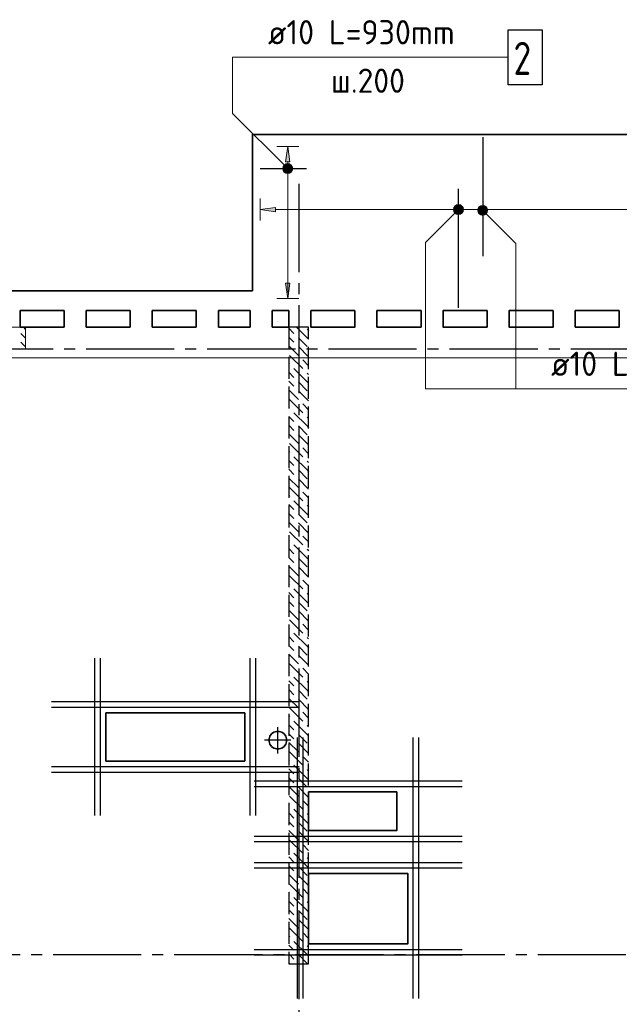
# Model space of a CAD drawing. Header units: millimetres. Extents: x 40580 to 1930067, y -240640 to 81020.
# Tile 46 of 256: x 305586 to 311030, y -211900 to -202961. Entities that reach past the tile are written whole.
import ezdxf

# ---------------------------------------------------------------- set-up
doc = ezdxf.new("R2010")
doc.units = ezdxf.units.MM
for name, pattern in [('______2', [270, 200, -70]), ('______5', [1100, 800, -100, 100, -100]), ('CENTER', [2, 1.25, -0.25, 0.25, -0.25])]:
    doc.linetypes.add(name, pattern=pattern)
for name, color, linetype, lineweight in [('Standard', 7, 'Continuous', 25), ('ЖБ Перекрытие верхний уровень', 7, 'Continuous', 35), ('Обрамление проемов стержнями', 7, 'Continuous', 25), ('ОСИ', 7, 'CENTER', 15), ('Позиционная метка линия выноска', 7, 'Continuous', 13), ('Позиционная метка номер позиции', 7, 'Continuous', 13)]:
    doc.layers.add(name, color=color, linetype=linetype, lineweight=lineweight)
doc.layers.add('ЖБ Пилон', color=7, linetype='______2', lineweight=13, true_color=0xa0a0a0)
doc.layers.add('ЖБ Стена верхний уровень', color=7, linetype='______2', true_color=0x656565)
doc.styles.add('ISOCPEUR', font='isocpeur.ttf')

msp = doc.modelspace()

# ---------------------------------------------------------------- hatches: boundary and pattern name
at = {"linetype": 'Continuous', "lineweight": 13, "transparency": 33554687}
for points in [[(308039.5, -204252.5), (308019.5, -204112.5), (307999.5, -204252.5)], [(307909.5, -204665), (307769.5, -204685), (307909.5, -204705)]]:
    msp.add_hatch(color=7, dxfattribs=at).paths.add_polyline_path(points, flags=16)
for points in [[(309530.8, -204662.5), (309530.8, -204707.5), (309524.5, -204685)], [(309530.8, -204707.5), (309530.8, -204662.5), (309547, -204646.3)], [(309530.8, -204707.5), (309547, -204646.3), (309547, -204723.7)], [(309547, -204723.7), (309547, -204646.3), (309569.5, -204640)], [(309547, -204723.7), (309569.5, -204640), (309569.5, -204730)], [(309569.5, -204730), (309569.5, -204640), (309592, -204646.3)], [(309569.5, -204730), (309592, -204646.3), (309592, -204723.7)], [(309592, -204723.7), (309592, -204646.3), (309608.2, -204662.5)], [(309592, -204723.7), (309608.2, -204662.5), (309608.2, -204707.5)], [(309608.2, -204707.5), (309608.2, -204662.5), (309614.5, -204685)], [(308039.5, -205352.5), (308019.5, -205492.5), (307999.5, -205352.5)]]:
    msp.add_hatch(color=7, dxfattribs=at).paths.add_polyline_path(points)
at = {"layer": 'Позиционная метка номер позиции', "linetype": 'Continuous', "lineweight": 13, "transparency": 33554687}
for points in [[(308051.3, -204280.6), (307976.2, -204323.9), (308030.9, -204269.2)], [(308030.9, -204269.2), (307976.2, -204323.9), (307976.2, -204301)], [(308030.9, -204269.2), (307976.2, -204301), (308008, -204269.2)], [(308008, -204269.2), (307976.2, -204301), (307987.7, -204280.6)], [(308051.3, -204280.6), (307987.7, -204344.3), (307976.2, -204323.9)], [(308062.7, -204301), (307987.7, -204344.3), (308051.3, -204280.6)], [(308062.7, -204301), (308008, -204355.7), (307987.7, -204344.3)], [(308062.7, -204323.9), (308008, -204355.7), (308062.7, -204301)], [(308062.7, -204323.9), (308030.9, -204355.7), (308008, -204355.7)], [(308030.9, -204355.7), (308062.7, -204323.9), (308051.3, -204344.3)], [(309537.6, -204653.2), (309580.9, -204728.3), (309526.2, -204673.5)], [(309526.2, -204673.5), (309580.9, -204728.3), (309558, -204728.3)], [(309526.2, -204673.5), (309558, -204728.3), (309526.2, -204696.4)], [(309526.2, -204696.4), (309558, -204728.3), (309537.6, -204716.8)], [(309558, -204641.7), (309601.3, -204716.8), (309537.6, -204653.2)], [(309537.6, -204653.2), (309601.3, -204716.8), (309580.9, -204728.3)], [(309580.9, -204641.7), (309612.7, -204696.4), (309558, -204641.7)], [(309558, -204641.7), (309612.7, -204696.4), (309601.3, -204716.8)], [(309612.7, -204673.5), (309580.9, -204641.7), (309601.3, -204653.2)], [(309580.9, -204641.7), (309612.7, -204673.5), (309612.7, -204696.4)], [(309778, -204649.2), (309746.2, -204681), (309757.6, -204660.6)], [(309746.2, -204681), (309778, -204649.2), (309800.9, -204649.2)], [(309746.2, -204681), (309800.9, -204649.2), (309746.2, -204703.9)], [(309746.2, -204703.9), (309800.9, -204649.2), (309821.3, -204660.6)], [(309746.2, -204703.9), (309821.3, -204660.6), (309757.6, -204724.3)], [(309757.6, -204724.3), (309821.3, -204660.6), (309832.7, -204681)], [(309757.6, -204724.3), (309832.7, -204681), (309778, -204735.7)], [(309778, -204735.7), (309832.7, -204681), (309832.7, -204703.9)], [(309778, -204735.7), (309832.7, -204703.9), (309800.9, -204735.7)], [(309800.9, -204735.7), (309832.7, -204703.9), (309821.3, -204724.3)]]:
    msp.add_hatch(color=7, dxfattribs=at).paths.add_polyline_path(points)

# ---------------------------------------------------------------- linework, layer by layer
at = {"color": 7, "linetype": 'Continuous', "lineweight": 25, "transparency": 33554687}
for p, q in [((309789.5, -204027.5), (309789.5, -205107.5)), ((307769.5, -204312.5), (308189.5, -204312.5)), ((309569.5, -205577.5), (309569.5, -204497.5))]:
    msp.add_line(p, q, dxfattribs=at)
at = {"color": 251, "linetype": 'Continuous', "lineweight": 13, "true_color": 0x494949, "transparency": 33554687}
for p, q in [((308019.5, -204112.5), (307919.5, -204112.5)), ((308019.5, -204112.5), (307999.5, -204252.5)), ((308039.5, -204252.5), (308019.5, -204112.5)), ((308019.5, -204112.5), (308119.5, -204112.5)), ((308019.5, -204112.5), (308019.5, -204112.5)), ((307999.5, -204252.5), (308039.5, -204252.5)), ((308019.5, -204252.5), (308019.5, -204282.5)), ((307974.5, -204312.5), (307974.5, -204312.5)), ((308019.5, -204342.5), (308019.5, -205437.5)), ((308064.5, -204312.5), (308064.5, -204312.5)), ((307769.5, -204685), (307769.5, -204585)), ((307909.5, -204665), (307769.5, -204685)), ((307769.5, -204685), (307909.5, -204705)), ((307769.5, -204685), (307769.5, -204785)), ((307769.5, -204685), (307769.5, -204685)), ((307909.5, -204705), (307909.5, -204665)), ((307909.5, -204685), (309539.5, -204685)), ((309569.5, -204640), (309569.5, -204640)), ((309599.5, -204685), (316169.5, -204685)), ((309569.5, -204730), (309569.5, -204730)), ((308019.5, -205492.5), (307999.5, -205352.5)), ((307999.5, -205352.5), (308039.5, -205352.5)), ((308039.5, -205352.5), (308019.5, -205492.5)), ((308019.5, -205492.5), (307919.5, -205492.5)), ((308019.5, -205492.5), (308119.5, -205492.5)), ((308019.5, -205492.5), (308019.5, -205492.5))]:
    msp.add_line(p, q, dxfattribs=at)
at = {"color": 7, "linetype": 'Continuous', "lineweight": 25, "transparency": 33554687}
msp.add_lwpolyline([(310019.5, -203052.5), (310329.5, -203052.5), (310329.5, -203552.5), (310019.5, -203552.5), (310019.5, -203052.5)], dxfattribs=at)
at = {"color": 251, "linetype": 'Continuous', "lineweight": 13, "true_color": 0x494949, "transparency": 33554687}
msp.add_circle((309569.5, -204685), 45, dxfattribs=at)
at = {"layer": 'Standard', "color": 8, "linetype": '______5', "lineweight": -3, "transparency": 33554687}
for p, q in [((307929.5, -209622), (307929.5, -209383)), ((308049, -209502.5), (307810, -209502.5))]:
    msp.add_line(p, q, dxfattribs=at)
at = {"layer": 'ЖБ Перекрытие верхний уровень', "transparency": 33554687}
for p, q in [((307699.5, -205422.5), (301519.5, -205422.5)), ((305589.5, -205752.5), (305589.5, -205602.5)), ((305589.5, -205602.5), (305989.5, -205602.5)), ((305989.5, -205602.5), (305989.5, -205752.5)), ((306189.5, -205752.5), (306189.5, -205602.5)), ((306189.5, -205602.5), (306589.5, -205602.5)), ((306589.5, -205602.5), (306589.5, -205752.5)), ((306789.5, -205752.5), (306789.5, -205602.5)), ((306789.5, -205602.5), (307189.5, -205602.5)), ((307189.5, -205602.5), (307189.5, -205752.5)), ((307389.5, -205602.5), (307679.5, -205602.5)), ((307389.5, -205752.5), (307389.5, -205602.5)), ((307679.5, -205602.5), (307679.5, -205752.5)), ((307879.5, -205752.5), (307879.5, -205602.5)), ((307879.5, -205602.5), (308029.5, -205602.5)), ((308029.5, -205602.5), (308029.5, -205752.5)), ((305989.5, -205752.5), (305589.5, -205752.5)), ((306589.5, -205752.5), (306189.5, -205752.5)), ((307189.5, -205752.5), (306789.5, -205752.5)), ((307679.5, -205752.5), (307389.5, -205752.5)), ((308029.5, -205752.5), (307879.5, -205752.5)), ((307629.5, -209252.5), (306369.5, -209252.5)), ((306369.5, -209252.5), (306369.5, -209692.5)), ((307629.5, -209692.5), (307629.5, -209252.5)), ((307892.9, -209430.6), (307872.4, -209445.4)), ((307916.9, -209422.8), (307892.9, -209430.6)), ((307942.1, -209422.8), (307916.9, -209422.8)), ((307966.1, -209430.6), (307942.1, -209422.8)), ((307986.5, -209445.4), (307966.1, -209430.6)), ((307857.6, -209465.8), (307849.8, -209489.8)), ((307849.8, -209489.8), (307849.8, -209515.1)), ((307849.8, -209515.1), (307857.6, -209539.1)), ((307872.4, -209445.4), (307857.6, -209465.8)), ((308001.4, -209465.8), (307986.5, -209445.4)), ((308009.2, -209489.8), (308001.4, -209465.8)), ((308001.4, -209539.1), (308009.2, -209515.1)), ((308009.2, -209515.1), (308009.2, -209489.8)), ((307857.6, -209539.1), (307872.4, -209559.5)), ((307872.4, -209559.5), (307892.9, -209574.3)), ((307892.9, -209574.3), (307916.9, -209582.1)), ((307916.9, -209582.1), (307942.1, -209582.1)), ((307942.1, -209582.1), (307966.1, -209574.3)), ((307966.1, -209574.3), (307986.5, -209559.5)), ((307986.5, -209559.5), (308001.4, -209539.1)), ((306369.5, -209692.5), (307629.5, -209692.5))]:
    msp.add_line(p, q, dxfattribs=at)
at = {"layer": 'ЖБ Перекрытие верхний уровень', "transparency": 33554687, "extrusion": (0, 0, -1)}
msp.add_lwpolyline([(-316379.5, -205422.5), (-316379.5, -204002.5), (-307699.5, -204002.5), (-307699.5, -205422.5)], dxfattribs=at)
for points in [[(-308629.5, -205602.5), (-308229.5, -205602.5), (-308229.5, -205752.5), (-308629.5, -205752.5)], [(-309229.5, -205602.5), (-308829.5, -205602.5), (-308829.5, -205752.5), (-309229.5, -205752.5)], [(-309829.5, -205602.5), (-309429.5, -205602.5), (-309429.5, -205752.5), (-309829.5, -205752.5)], [(-310429.5, -205602.5), (-310029.5, -205602.5), (-310029.5, -205752.5), (-310429.5, -205752.5)], [(-311029.5, -205602.5), (-310629.5, -205602.5), (-310629.5, -205752.5), (-311029.5, -205752.5)], [(-308209.5, -209972.4), (-309009.5, -209972.4), (-309009.5, -210322.5), (-308209.5, -210322.5)]]:
    msp.add_lwpolyline(points, close=True, dxfattribs=at)
at = {"layer": 'ЖБ Перекрытие верхний уровень', "transparency": 33554687}
msp.add_lwpolyline([(308209.5, -211352.5), (309109.5, -211352.5), (309109.5, -210712.5), (308209.5, -210712.5)], close=True, dxfattribs=at)
at = {"layer": 'ЖБ Пилон', "color": 253, "linetype": '______2', "lineweight": 13, "true_color": 0xa0a0a0, "transparency": 33554687}
for p, q in [((305639.5, -205752.5), (304189.5, -205752.5)), ((305639.5, -205952.5), (305639.5, -205752.5)), ((304189.5, -205952.5), (305639.5, -205952.5))]:
    msp.add_line(p, q, dxfattribs=at)
at = {"layer": 'ЖБ Пилон', "color": 9, "linetype": 'Continuous', "lineweight": -3, "true_color": 0xc7c7c7, "transparency": 33554687}
for p, q in [((305619.6, -205752.5), (305639.5, -205772.4)), ((305636.4, -205849.3), (305596.4, -205809.3)), ((305639.5, -205852.4), (305636.4, -205849.3)), ((305596.4, -205889.3), (305639.5, -205932.4))]:
    msp.add_line(p, q, dxfattribs=at)
at = {"layer": 'ЖБ Стена верхний уровень', "color": 251, "linetype": '______2', "lineweight": -3, "true_color": 0x656565, "transparency": 33554687}
for p, q in [((308209.5, -205752.5), (308029.5, -205752.5)), ((308029.5, -205752.5), (308029.5, -211532.5)), ((308209.5, -211532.5), (308209.5, -205752.5)), ((308029.5, -211532.5), (308209.5, -211532.5))]:
    msp.add_line(p, q, dxfattribs=at)
at = {"layer": 'ЖБ Стена верхний уровень', "color": 9, "linetype": 'Continuous', "lineweight": -3, "true_color": 0xc7c7c7, "transparency": 33554687}
for p, q in [((308029.5, -205762.4), (308076.4, -205809.3)), ((308196.4, -205849.3), (308099.6, -205752.5)), ((308196.4, -205769.3), (308209.5, -205782.4)), ((308036.4, -205849.3), (308029.5, -205842.4)), ((308076.4, -205889.3), (308036.4, -205849.3)), ((308116.4, -205849.3), (308196.4, -205929.3)), ((308196.4, -205849.3), (308209.5, -205862.4)), ((308029.5, -205922.4), (308116.4, -206009.3)), ((308116.4, -205929.3), (308209.5, -206022.4)), ((308036.4, -206009.3), (308156.4, -206129.3)), ((308029.5, -206082.4), (308036.4, -206089.3)), ((308196.4, -206249.3), (308076.4, -206129.3)), ((308209.5, -206102.4), (308156.4, -206049.3)), ((308029.5, -206162.4), (308076.4, -206209.3)), ((308196.4, -206169.3), (308209.5, -206182.4)), ((308036.4, -206249.3), (308029.5, -206242.4)), ((308076.4, -206289.3), (308036.4, -206249.3)), ((308116.4, -206249.3), (308196.4, -206329.3)), ((308196.4, -206249.3), (308209.5, -206262.4)), ((308029.5, -206322.4), (308116.4, -206409.3)), ((308116.4, -206329.3), (308209.5, -206422.4)), ((308029.5, -206482.4), (308036.4, -206489.3)), ((308036.4, -206409.3), (308156.4, -206529.3)), ((308209.5, -206502.4), (308156.4, -206449.3)), ((308029.5, -206562.4), (308076.4, -206609.3)), ((308196.4, -206649.3), (308076.4, -206529.3)), ((308196.4, -206569.3), (308209.5, -206582.4)), ((308036.4, -206649.3), (308029.5, -206642.4)), ((308076.4, -206689.3), (308036.4, -206649.3)), ((308116.4, -206649.3), (308196.4, -206729.3)), ((308196.4, -206649.3), (308209.5, -206662.4)), ((308029.5, -206722.4), (308116.4, -206809.3)), ((308116.4, -206729.3), (308209.5, -206822.4)), ((308036.4, -206809.3), (308156.4, -206929.3)), ((308029.5, -206882.4), (308036.4, -206889.3)), ((308196.4, -207049.3), (308076.4, -206929.3)), ((308209.5, -206902.4), (308156.4, -206849.3)), ((308029.5, -206962.4), (308076.4, -207009.3)), ((308196.4, -206969.3), (308209.5, -206982.4)), ((308036.4, -207049.3), (308029.5, -207042.4)), ((308076.4, -207089.3), (308036.4, -207049.3)), ((308116.4, -207049.3), (308196.4, -207129.3)), ((308196.4, -207049.3), (308209.5, -207062.4)), ((308029.5, -207122.4), (308116.4, -207209.3)), ((308116.4, -207129.3), (308209.5, -207222.4)), ((308029.5, -207282.4), (308036.4, -207289.3)), ((308036.4, -207209.3), (308156.4, -207329.3)), ((308209.5, -207302.4), (308156.4, -207249.3)), ((308029.5, -207362.4), (308076.4, -207409.3)), ((308196.4, -207449.3), (308076.4, -207329.3)), ((308196.4, -207369.3), (308209.5, -207382.4)), ((308036.4, -207449.3), (308029.5, -207442.4)), ((308076.4, -207489.3), (308036.4, -207449.3)), ((308116.4, -207449.3), (308196.4, -207529.3)), ((308196.4, -207449.3), (308209.5, -207462.4)), ((308029.5, -207522.4), (308116.4, -207609.3)), ((308116.4, -207529.3), (308209.5, -207622.4)), ((308036.4, -207609.3), (308156.4, -207729.3)), ((308209.5, -207702.4), (308156.4, -207649.3)), ((308029.5, -207682.4), (308036.4, -207689.3)), ((308196.4, -207849.3), (308076.4, -207729.3)), ((308029.5, -207762.4), (308076.4, -207809.3)), ((308196.4, -207769.3), (308209.5, -207782.4)), ((308036.4, -207849.3), (308029.5, -207842.4)), ((308076.4, -207889.3), (308036.4, -207849.3)), ((308116.4, -207849.3), (308196.4, -207929.3)), ((308196.4, -207849.3), (308209.5, -207862.4)), ((308029.5, -207922.4), (308116.4, -208009.3)), ((308036.4, -208009.3), (308156.4, -208129.3)), ((308116.4, -207929.3), (308209.5, -208022.4)), ((308029.5, -208082.4), (308036.4, -208089.3)), ((308209.5, -208102.4), (308156.4, -208049.3)), ((308029.5, -208162.4), (308076.4, -208209.3)), ((308196.4, -208249.3), (308076.4, -208129.3)), ((308196.4, -208169.3), (308209.5, -208182.4)), ((308036.4, -208249.3), (308029.5, -208242.4)), ((308076.4, -208289.3), (308036.4, -208249.3)), ((308116.4, -208249.3), (308196.4, -208329.3)), ((308196.4, -208249.3), (308209.5, -208262.4)), ((308029.5, -208322.4), (308116.4, -208409.3)), ((308116.4, -208329.3), (308209.5, -208422.4)), ((308036.4, -208409.3), (308156.4, -208529.3)), ((308209.5, -208502.4), (308156.4, -208449.3)), ((308029.5, -208482.4), (308036.4, -208489.3)), ((308196.4, -208649.3), (308076.4, -208529.3)), ((308029.5, -208562.4), (308076.4, -208609.3)), ((308196.4, -208569.3), (308209.5, -208582.4)), ((308036.4, -208649.3), (308029.5, -208642.4)), ((308029.5, -208722.4), (308116.4, -208809.3)), ((308076.4, -208689.3), (308036.4, -208649.3)), ((308116.4, -208649.3), (308196.4, -208729.3)), ((308196.4, -208649.3), (308209.5, -208662.4)), ((308036.4, -208809.3), (308156.4, -208929.3)), ((308116.4, -208729.3), (308209.5, -208822.4)), ((308029.5, -208882.4), (308036.4, -208889.3)), ((308209.5, -208902.4), (308156.4, -208849.3)), ((308029.5, -208962.4), (308076.4, -209009.3)), ((308196.4, -209049.3), (308076.4, -208929.3)), ((308196.4, -208969.3), (308209.5, -208982.4)), ((308036.4, -209049.3), (308029.5, -209042.4)), ((308076.4, -209089.3), (308036.4, -209049.3)), ((308116.4, -209049.3), (308196.4, -209129.3)), ((308196.4, -209049.3), (308209.5, -209062.4)), ((308029.5, -209122.4), (308116.4, -209209.3)), ((308116.4, -209129.3), (308209.5, -209222.4)), ((308036.4, -209209.3), (308156.4, -209329.3)), ((308209.5, -209302.4), (308156.4, -209249.3)), ((308029.5, -209282.4), (308036.4, -209289.3)), ((308196.4, -209449.3), (308076.4, -209329.3)), ((308029.5, -209362.4), (308076.4, -209409.3)), ((308196.4, -209369.3), (308209.5, -209382.4)), ((308036.4, -209449.3), (308029.5, -209442.4)), ((308029.5, -209522.4), (308116.4, -209609.3)), ((308076.4, -209489.3), (308036.4, -209449.3)), ((308116.4, -209449.3), (308196.4, -209529.3)), ((308116.4, -209529.3), (308209.5, -209622.4)), ((308196.4, -209449.3), (308209.5, -209462.4)), ((308036.4, -209609.3), (308156.4, -209729.3)), ((308029.5, -209682.4), (308036.4, -209689.3)), ((308209.5, -209702.4), (308156.4, -209649.3)), ((308029.5, -209762.4), (308076.4, -209809.3)), ((308196.4, -209849.3), (308076.4, -209729.3)), ((308196.4, -209769.3), (308209.5, -209782.4)), ((308036.4, -209849.3), (308029.5, -209842.4)), ((308076.4, -209889.3), (308036.4, -209849.3)), ((308116.4, -209849.3), (308196.4, -209929.3)), ((308196.4, -209849.3), (308209.5, -209862.4)), ((308029.5, -209922.4), (308116.4, -210009.3)), ((308116.4, -209929.3), (308209.5, -210022.4)), ((308036.4, -210009.3), (308156.4, -210129.3)), ((308209.5, -210102.4), (308156.4, -210049.3)), ((308029.5, -210082.4), (308036.4, -210089.3)), ((308196.4, -210249.3), (308076.4, -210129.3)), ((308029.5, -210162.4), (308076.4, -210209.3)), ((308036.4, -210249.3), (308029.5, -210242.4)), ((308196.4, -210169.3), (308209.5, -210182.4)), ((308029.5, -210322.4), (308116.4, -210409.3)), ((308076.4, -210289.3), (308036.4, -210249.3)), ((308116.4, -210249.3), (308196.4, -210329.3)), ((308116.4, -210329.3), (308209.5, -210422.4)), ((308196.4, -210249.3), (308209.5, -210262.4)), ((308036.4, -210409.3), (308156.4, -210529.3)), ((308029.5, -210482.4), (308036.4, -210489.3)), ((308209.5, -210502.4), (308156.4, -210449.3)), ((308029.5, -210562.4), (308076.4, -210609.3)), ((308196.4, -210649.3), (308076.4, -210529.3)), ((308196.4, -210569.3), (308209.5, -210582.4)), ((308036.4, -210649.3), (308029.5, -210642.4)), ((308076.4, -210689.3), (308036.4, -210649.3)), ((308116.4, -210649.3), (308196.4, -210729.3)), ((308196.4, -210649.3), (308209.5, -210662.4)), ((308029.5, -210722.4), (308116.4, -210809.3)), ((308116.4, -210729.3), (308209.5, -210822.4)), ((308036.4, -210809.3), (308156.4, -210929.3)), ((308209.5, -210902.4), (308156.4, -210849.3)), ((308029.5, -210882.4), (308036.4, -210889.3)), ((308196.4, -211049.3), (308076.4, -210929.3)), ((308029.5, -210962.4), (308076.4, -211009.3)), ((308036.4, -211049.3), (308029.5, -211042.4)), ((308076.4, -211089.3), (308036.4, -211049.3)), ((308116.4, -211049.3), (308196.4, -211129.3)), ((308196.4, -210969.3), (308209.5, -210982.4)), ((308196.4, -211049.3), (308209.5, -211062.4)), ((308029.5, -211122.4), (308116.4, -211209.3)), ((308116.4, -211129.3), (308209.5, -211222.4)), ((308036.4, -211209.3), (308156.4, -211329.3)), ((308029.5, -211282.4), (308036.4, -211289.3)), ((308209.5, -211302.4), (308156.4, -211249.3)), ((308029.5, -211362.4), (308076.4, -211409.3)), ((308196.4, -211449.3), (308076.4, -211329.3)), ((308196.4, -211369.3), (308209.5, -211382.4)), ((308036.4, -211449.3), (308029.5, -211442.4)), ((308076.4, -211489.3), (308036.4, -211449.3)), ((308116.4, -211449.3), (308196.4, -211529.3)), ((308196.4, -211449.3), (308209.5, -211462.4)), ((308029.5, -211522.4), (308039.6, -211532.5)), ((308116.4, -211529.3), (308119.6, -211532.5))]:
    msp.add_line(p, q, dxfattribs=at)
at = {"layer": 'Обрамление проемов стержнями', "color": 7, "linetype": 'Continuous', "lineweight": -3, "transparency": 33554687}
for p, q in [((306269.5, -210187.5), (306269.5, -208757.5)), ((306319.5, -210187.5), (306319.5, -208757.5)), ((307679.5, -210187.5), (307679.5, -208757.5)), ((307729.5, -210187.5), (307729.5, -208757.5)), ((305874.5, -209152.5), (308124.5, -209152.5)), ((305874.5, -209202.5), (308124.5, -209202.5)), ((308109.5, -211847.5), (308109.5, -209477.4)), ((308159.5, -211847.5), (308159.5, -209477.4)), ((309159.5, -211847.5), (309159.5, -209477.4)), ((309209.5, -211847.5), (309209.5, -209477.4)), ((305874.5, -209742.5), (308124.5, -209742.5)), ((305874.5, -209792.5), (308124.5, -209792.5)), ((307714.5, -209872.4), (309604.5, -209872.4)), ((307714.5, -209922.4), (309604.5, -209922.4)), ((307714.5, -210372.5), (309604.5, -210372.5)), ((307714.5, -210422.5), (309604.5, -210422.5)), ((307714.5, -210612.5), (309604.5, -210612.5)), ((307714.5, -210662.5), (309604.5, -210662.5)), ((307714.5, -211402.5), (309604.5, -211402.5)), ((307714.5, -211452.5), (309604.5, -211452.5))]:
    msp.add_line(p, q, dxfattribs=at)
at = {"layer": 'ОСИ', "color": 8, "linetype": '______5', "lineweight": -3, "transparency": 33554687}
for p, q in [((308119.5, -204452.5), (308119.5, -223282.5)), ((323489.5, -205952.5), (277879.5, -205952.5)), ((323489.5, -205952.5), (277879.5, -205952.5)), ((323189.5, -211452.5), (277879.5, -211452.5))]:
    msp.add_line(p, q, dxfattribs=at)
at = {"layer": 'Позиционная метка линия выноска', "color": 251, "linetype": 'Continuous', "lineweight": 13, "true_color": 0x494949, "transparency": 33554687}
for p, q in [((307929.5, -205702.5), (307929.5, -205702.5)), ((307929.5, -205702.5), (307929.5, -205702.5)), ((307929.5, -205702.5), (307929.5, -205702.5)), ((280659.5, -206032.5), (322609.5, -206032.5)), ((308209.5, -206032.5), (308209.5, -206032.5)), ((308209.5, -206032.5), (308209.5, -206032.5)), ((308209.5, -206032.5), (308209.5, -206032.5))]:
    msp.add_line(p, q, dxfattribs=at)
at = {"layer": 'Позиционная метка номер позиции', "color": 7, "linetype": 'Continuous', "lineweight": 13, "transparency": 33554687}
for p, q in [((307987.7, -204280.6), (307987.7, -204280.6)), ((307987.7, -204344.3), (307987.7, -204344.3)), ((308051.3, -204280.6), (308051.3, -204280.6)), ((308051.3, -204344.3), (308051.3, -204344.3)), ((309537.6, -204653.2), (309537.6, -204653.2)), ((309601.3, -204653.2), (309601.3, -204653.2)), ((309757.6, -204660.6), (309757.6, -204660.6)), ((309537.6, -204716.8), (309537.6, -204716.8)), ((309601.3, -204716.8), (309601.3, -204716.8)), ((309757.6, -204724.3), (309757.6, -204724.3))]:
    msp.add_line(p, q, dxfattribs=at)
for points in [[(308019.5, -204312.5), (307519.5, -203812.5), (307519.5, -203302.5), (310019.5, -203302.5)], [(309569.5, -204685), (309269.5, -204985), (309269.5, -206312.5), (312589.5, -206312.5)], [(309789.5, -204692.5), (310089.5, -204992.5), (310089.5, -206312.5), (312589.5, -206312.5)]]:
    msp.add_lwpolyline(points, dxfattribs=at)
for centre in [(308019.5, -204312.5), (309569.5, -204685), (309789.5, -204692.5)]:
    msp.add_circle(centre, 45, dxfattribs=at)

# ---------------------------------------------------------------- texts
at = {"color": 7, "linetype": 'Continuous', "lineweight": 13, "transparency": 33554687, "style": 'ISOCPEUR'}
for s, insert, char_height, width, attachment_point in [('\\W0.96;ø10 L=930mm ', (307839.5, -203185.1), 220, 1997.586, 7), ('\\W0.78;2', (310069.5, -203162.4), 300, 326.834, 1), ('\\W0.95;ш.200 ', (308411.5, -203625.1), 220, 962.821, 7), ('\\W0.96;ø10 L=2250mm ', (310409.5, -206195.1), 220, 2152.025, 7)]:
    msp.add_mtext(s, dxfattribs=dict(at, insert=insert, char_height=char_height, width=width, attachment_point=attachment_point))

doc.saveas('drawing.dxf')
